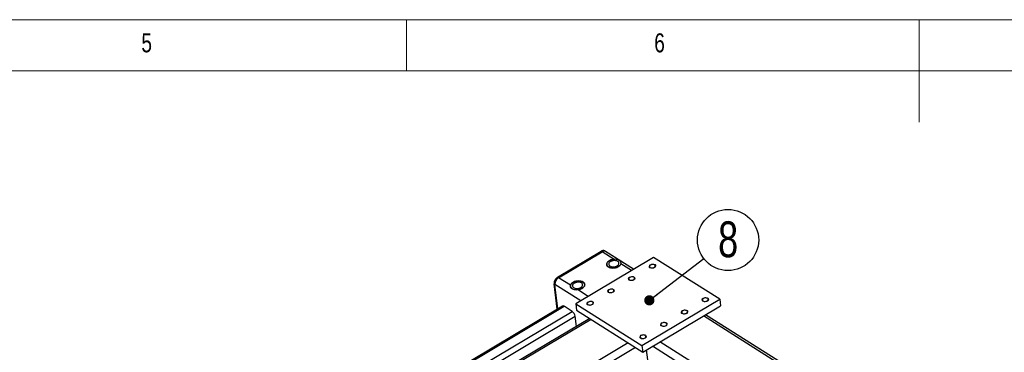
# Model space of a CAD drawing. Header units: millimetres. Extents: x 5 to 589, y 5 to 415.
# Tile 10 of 12: x 209 to 305, y 383 to 415. Entities that reach past the tile are written whole.
import ezdxf

# ---------------------------------------------------------------- set-up
doc = ezdxf.new("R2010")
doc.units = ezdxf.units.MM
doc.layers.add('NOTES', color=6, linetype='Continuous')
doc.layers.add('TRAIT-FORT', color=4, linetype='Continuous', lineweight=25)
doc.styles.add('SLDTEXTSTYLE0', font='TXT', dxfattribs={"width": 0.75})
doc.dimstyles.new('SLDDIMSTYLE0', dxfattribs={"dimtxt": 0.18, "dimasz": 1, "dimexe": 0, "dimexo": 0.0625, "dimgap": 0, "dimtad": 0, "dimtih": 1, "dimtoh": 1, "dimdec": 0, "dimrnd": 1e-09, "dimzin": 0, "dimdsep": 46, "dimtxsty": 'Standard', "dimblk1": 'DOT', "dimblk2": 'DOT', "dimsah": 1, "dimcen": 0.09, "dimadec": 0, "dimazin": 0, "dimtfac": 1, "dimtdec": 0, "dimtofl": 0, "dimtmove": 0, "dimatfit": 3, "dimldrblk": 'DOT', "dimfxl": 1, "dimfrac": 2, "dimtolj": 1, "dimtzin": 0, "dimarcsym": 0})

# ---------------------------------------------------------------- blocks, each defined once
blk = doc.blocks.new('SW_NOTE_11')
at = {"layer": 'NOTES', "color": 0}
blk.add_circle((2.367, 1.815), 2.983, dxfattribs=at)
at = {"layer": 'NOTES', "color": 0, "insert": (2.372, 3.634), "char_height": 3.5, "attachment_point": 2, "style": 'SLDTEXTSTYLE0'}
blk.add_mtext('8', dxfattribs=at)
blk = doc.blocks.new('_Dot')
at = {"color": 0, "linetype": 'ByBlock', "lineweight": -2}
blk.add_line((-0.5, 0), (-1, 0), dxfattribs=at)
at = {"color": 0, "linetype": 'ByBlock', "const_width": 0.5}
blk.add_lwpolyline([(-0.25, 0, 1), (0.25, 0, 1)], format="xyb", close=True, dxfattribs=at)

msp = doc.modelspace()

# ---------------------------------------------------------------- linework, layer by layer
at = {"lineweight": 18}
for p, q in [((589, 415), (5, 415)), ((247, 410), (247, 415)), ((297, 415), (297, 405)), ((584, 410), (10, 410))]:
    msp.add_line(p, q, dxfattribs=at)
at = {"lineweight": 18, "flags": 128}
for points in [[(270.737, 390.808), (270.674, 390.872), (270.659, 390.948), (270.695, 391.027), (270.775, 391.095), (270.888, 391.142), (271.017, 391.161), (271.141, 391.15), (271.243, 391.109), (271.306, 391.046), (271.32, 390.969), (271.285, 390.891), (271.205, 390.823), (271.092, 390.775), (270.963, 390.756), (270.839, 390.768), (270.737, 390.808)], [(268.715, 389.603), (268.652, 389.667), (268.638, 389.743), (268.673, 389.822), (268.753, 389.89), (268.866, 389.937), (268.995, 389.956), (269.119, 389.945), (269.221, 389.904), (269.284, 389.841), (269.299, 389.764), (269.263, 389.686), (269.183, 389.618), (269.07, 389.57), (268.941, 389.551), (268.817, 389.563), (268.715, 389.603)], [(266.694, 388.398), (266.631, 388.462), (266.616, 388.538), (266.651, 388.617), (266.732, 388.685), (266.845, 388.732), (266.973, 388.751), (267.098, 388.74), (267.199, 388.699), (267.262, 388.636), (267.277, 388.559), (267.241, 388.481), (267.161, 388.413), (267.048, 388.365), (266.92, 388.346), (266.795, 388.358), (266.694, 388.398)], [(275.891, 387.544), (275.828, 387.608), (275.814, 387.684), (275.849, 387.763), (275.929, 387.831), (276.042, 387.878), (276.171, 387.897), (276.295, 387.886), (276.397, 387.845), (276.46, 387.782), (276.475, 387.705), (276.439, 387.627), (276.359, 387.559), (276.246, 387.512), (276.117, 387.492), (275.993, 387.504), (275.891, 387.544)], [(264.672, 387.193), (264.609, 387.257), (264.594, 387.333), (264.629, 387.412), (264.71, 387.48), (264.823, 387.527), (264.951, 387.546), (265.076, 387.535), (265.177, 387.494), (265.24, 387.431), (265.255, 387.354), (265.22, 387.276), (265.139, 387.208), (265.026, 387.16), (264.898, 387.141), (264.773, 387.153), (264.672, 387.193)], [(273.87, 386.339), (273.807, 386.403), (273.792, 386.479), (273.827, 386.558), (273.908, 386.626), (274.021, 386.673), (274.149, 386.692), (274.274, 386.681), (274.375, 386.64), (274.438, 386.577), (274.453, 386.5), (274.417, 386.422), (274.337, 386.354), (274.224, 386.307), (274.095, 386.287), (273.971, 386.299), (273.87, 386.339)], [(271.848, 385.134), (271.785, 385.198), (271.77, 385.274), (271.805, 385.353), (271.886, 385.421), (271.999, 385.468), (272.127, 385.487), (272.252, 385.476), (272.353, 385.435), (272.416, 385.372), (272.431, 385.295), (272.396, 385.217), (272.315, 385.149), (272.202, 385.102), (272.074, 385.082), (271.949, 385.094), (271.848, 385.134)], [(269.826, 383.929), (269.763, 383.993), (269.748, 384.069), (269.784, 384.148), (269.864, 384.216), (269.977, 384.263), (270.106, 384.282), (270.23, 384.271), (270.332, 384.23), (270.394, 384.167), (270.409, 384.09), (270.374, 384.012), (270.294, 383.944), (270.18, 383.897), (270.052, 383.877), (269.927, 383.889), (269.826, 383.929)]]:
    msp.add_lwpolyline(points, dxfattribs=at)
at = {"layer": 'TRAIT-FORT', "lineweight": 25}
for p, q in [((261.748, 389.89), (265.994, 392.42)), ((261.834, 389.835), (266.08, 392.366)), ((271.104, 391.819), (263.522, 387.3)), ((265.994, 392.42), (266.08, 392.366)), ((267.247, 391.627), (266.08, 392.366)), ((266.419, 392.393), (266.333, 392.448)), ((269.158, 390.659), (266.419, 392.393)), ((277.547, 387.739), (271.104, 391.819)), ((267.247, 391.627), (267.292, 391.626)), ((268.961, 390.541), (267.92, 391.201)), ((267.928, 391.258), (267.924, 391.291)), ((261.748, 389.89), (261.834, 389.835)), ((263.002, 389.096), (261.834, 389.835)), ((261.398, 389.226), (261.484, 389.171)), ((261.709, 386.765), (261.398, 389.226)), ((261.783, 386.809), (261.484, 389.171)), ((263.994, 387.581), (261.484, 389.171)), ((262.997, 389.006), (263.002, 388.966)), ((264.715, 388.011), (263.674, 388.67)), ((262.221, 387.07), (220.192, 362.02)), ((220.293, 361.956), (262.385, 387.044)), ((263.158, 386.554), (262.385, 387.044)), ((263.522, 387.3), (269.965, 383.22)), ((263.522, 387.3), (263.603, 386.665)), ((269.965, 383.22), (277.547, 387.739)), ((270.045, 382.585), (277.627, 387.104)), ((277.547, 387.739), (277.627, 387.104)), ((223.012, 362.626), (263.158, 386.554)), ((223.547, 362.287), (263.456, 386.073)), ((263.583, 385.077), (263.456, 386.073)), ((263.603, 386.665), (270.045, 382.585)), ((283.006, 381.647), (275.959, 386.11)), ((283.203, 381.765), (276.156, 386.227)), ((264.885, 385.853), (256.414, 380.804)), ((265.02, 385.768), (256.549, 380.718)), ((268.628, 383.483), (228.162, 359.364)), ((269.342, 383.031), (228.876, 358.912)), ((269.965, 383.22), (270.045, 382.585)), ((309.523, 358.75), (270.992, 383.15)), ((310.244, 359.179), (271.713, 383.579)), ((270.391, 382.791), (270.852, 379.153))]:
    msp.add_line(p, q, dxfattribs=at)
at = {"layer": 'TRAIT-FORT', "lineweight": 25, "flags": 128}
for points in [[(267.76, 391.519), (267.668, 391.566), (267.562, 391.601), (267.443, 391.622), (267.318, 391.629), (267.19, 391.621), (267.062, 391.6), (266.941, 391.564), (266.829, 391.517), (266.732, 391.458), (266.651, 391.391), (266.589, 391.318), (266.55, 391.24), (266.534, 391.162), (266.541, 391.084), (266.572, 391.011), (266.625, 390.945), (266.699, 390.887), (266.791, 390.84), (266.898, 390.805), (267.016, 390.784), (267.141, 390.777), (267.27, 390.784), (267.397, 390.806), (267.518, 390.842), (267.63, 390.889), (267.728, 390.948), (267.809, 391.015), (267.87, 391.088), (267.909, 391.166), (267.926, 391.244), (267.918, 391.322), (267.887, 391.395), (267.834, 391.461), (267.76, 391.519)], [(267.92, 391.201), (267.891, 391.123), (267.839, 391.048), (267.767, 390.978), (267.677, 390.915), (267.572, 390.863), (267.455, 390.821), (267.331, 390.793), (267.203, 390.779), (267.076, 390.779), (266.954, 390.793), (266.842, 390.821), (266.743, 390.862), (266.66, 390.914), (266.596, 390.976), (266.554, 391.046), (266.534, 391.122), (266.538, 391.199), (266.566, 391.278), (266.616, 391.353), (266.686, 391.424), (266.775, 391.487), (266.879, 391.54), (266.996, 391.582), (267.12, 391.611), (267.247, 391.627)], [(267.609, 391.429), (267.531, 391.467), (267.438, 391.494), (267.336, 391.506), (267.229, 391.505), (267.123, 391.489), (267.021, 391.46), (266.928, 391.419), (266.85, 391.368), (266.79, 391.309), (266.75, 391.245), (266.733, 391.179), (266.739, 391.115), (266.767, 391.054), (266.818, 391), (266.888, 390.956), (266.973, 390.924), (267.071, 390.904), (267.176, 390.899), (267.283, 390.907), (267.389, 390.93), (267.486, 390.965), (267.572, 391.011), (267.641, 391.067), (267.692, 391.129), (267.721, 391.194), (267.726, 391.259), (267.709, 391.322), (267.669, 391.38), (267.609, 391.429)], [(270.807, 391.074), (270.752, 391.031), (270.718, 390.982), (270.708, 390.931), (270.723, 390.882), (270.762, 390.84), (270.821, 390.808), (270.895, 390.79), (270.978, 390.787), (271.061, 390.799), (271.138, 390.825), (271.202, 390.864), (271.248, 390.91), (271.27, 390.961), (271.267, 391.012), (271.24, 391.058), (271.19, 391.095), (271.123, 391.12), (271.044, 391.131), (270.96, 391.126), (270.879, 391.107), (270.807, 391.074)], [(268.786, 389.869), (268.73, 389.826), (268.696, 389.777), (268.686, 389.726), (268.701, 389.677), (268.74, 389.635), (268.799, 389.603), (268.873, 389.585), (268.956, 389.582), (269.039, 389.594), (269.117, 389.62), (269.181, 389.659), (269.226, 389.705), (269.248, 389.756), (269.245, 389.807), (269.218, 389.853), (269.169, 389.89), (269.101, 389.915), (269.022, 389.926), (268.938, 389.921), (268.857, 389.902), (268.786, 389.869)], [(264.222, 389.411), (264.13, 389.458), (264.023, 389.492), (263.905, 389.513), (263.78, 389.52), (263.651, 389.513), (263.524, 389.491), (263.403, 389.455), (263.291, 389.408), (263.193, 389.349), (263.112, 389.282), (263.051, 389.209), (263.012, 389.131), (262.995, 389.053), (263.003, 388.976), (263.034, 388.902), (263.087, 388.836), (263.161, 388.778), (263.253, 388.731), (263.36, 388.696), (263.478, 388.675), (263.603, 388.668), (263.732, 388.676), (263.859, 388.698), (263.98, 388.733), (264.092, 388.781), (264.19, 388.839), (264.271, 388.906), (264.332, 388.98), (264.371, 389.057), (264.388, 389.136), (264.38, 389.213), (264.349, 389.286), (264.296, 389.353), (264.222, 389.411)], [(263.002, 389.096), (263.031, 389.174), (263.082, 389.249), (263.154, 389.319), (263.244, 389.382), (263.349, 389.435), (263.466, 389.476), (263.59, 389.504), (263.718, 389.518), (263.845, 389.519), (263.967, 389.504), (264.079, 389.476), (264.179, 389.435), (264.261, 389.383), (264.325, 389.321), (264.367, 389.251), (264.387, 389.176), (264.383, 389.098), (264.355, 389.02), (264.305, 388.944), (264.235, 388.874), (264.146, 388.811), (264.042, 388.757), (263.926, 388.715), (263.802, 388.686), (263.674, 388.67)], [(264.071, 389.32), (263.992, 389.359), (263.9, 389.385), (263.798, 389.398), (263.691, 389.396), (263.584, 389.38), (263.483, 389.351), (263.39, 389.31), (263.312, 389.259), (263.252, 389.2), (263.212, 389.136), (263.195, 389.07), (263.201, 389.006), (263.229, 388.945), (263.28, 388.892), (263.349, 388.848), (263.435, 388.815), (263.533, 388.795), (263.638, 388.79), (263.745, 388.799), (263.85, 388.821), (263.948, 388.856), (264.034, 388.903), (264.103, 388.958), (264.154, 389.02), (264.182, 389.085), (264.188, 389.151), (264.171, 389.214), (264.131, 389.271), (264.071, 389.32)], [(266.764, 388.664), (266.709, 388.621), (266.675, 388.572), (266.665, 388.521), (266.68, 388.472), (266.718, 388.43), (266.778, 388.398), (266.852, 388.38), (266.934, 388.377), (267.018, 388.389), (267.095, 388.415), (267.159, 388.454), (267.204, 388.5), (267.226, 388.551), (267.224, 388.602), (267.196, 388.648), (267.147, 388.685), (267.08, 388.71), (267, 388.721), (266.917, 388.716), (266.835, 388.697), (266.764, 388.664)], [(275.962, 387.81), (275.906, 387.768), (275.872, 387.718), (275.862, 387.667), (275.877, 387.618), (275.916, 387.576), (275.975, 387.544), (276.049, 387.526), (276.132, 387.523), (276.215, 387.535), (276.293, 387.561), (276.357, 387.6), (276.402, 387.646), (276.424, 387.697), (276.421, 387.748), (276.394, 387.794), (276.345, 387.831), (276.277, 387.856), (276.198, 387.867), (276.114, 387.862), (276.033, 387.843), (275.962, 387.81)], [(264.742, 387.459), (264.687, 387.416), (264.653, 387.367), (264.643, 387.316), (264.658, 387.267), (264.697, 387.225), (264.756, 387.193), (264.83, 387.175), (264.912, 387.172), (264.996, 387.184), (265.073, 387.21), (265.137, 387.249), (265.182, 387.295), (265.205, 387.346), (265.202, 387.397), (265.175, 387.443), (265.125, 387.48), (265.058, 387.505), (264.979, 387.516), (264.895, 387.511), (264.813, 387.492), (264.742, 387.459)], [(273.94, 386.605), (273.885, 386.563), (273.85, 386.513), (273.841, 386.462), (273.856, 386.413), (273.894, 386.371), (273.954, 386.339), (274.028, 386.321), (274.11, 386.318), (274.194, 386.33), (274.271, 386.356), (274.335, 386.395), (274.38, 386.441), (274.402, 386.492), (274.4, 386.543), (274.372, 386.589), (274.323, 386.626), (274.256, 386.651), (274.176, 386.662), (274.092, 386.657), (274.011, 386.638), (273.94, 386.605)], [(271.918, 385.4), (271.863, 385.358), (271.829, 385.308), (271.819, 385.257), (271.834, 385.208), (271.873, 385.166), (271.932, 385.134), (272.006, 385.116), (272.088, 385.113), (272.172, 385.125), (272.249, 385.151), (272.313, 385.19), (272.358, 385.236), (272.38, 385.287), (272.378, 385.338), (272.351, 385.384), (272.301, 385.421), (272.234, 385.446), (272.155, 385.457), (272.071, 385.452), (271.989, 385.433), (271.918, 385.4)], [(269.896, 384.195), (269.841, 384.153), (269.807, 384.103), (269.797, 384.052), (269.812, 384.003), (269.851, 383.961), (269.91, 383.929), (269.984, 383.911), (270.066, 383.908), (270.15, 383.92), (270.227, 383.946), (270.291, 383.985), (270.336, 384.031), (270.359, 384.082), (270.356, 384.133), (270.329, 384.179), (270.279, 384.216), (270.212, 384.241), (270.133, 384.252), (270.049, 384.247), (269.968, 384.228), (269.896, 384.195)]]:
    msp.add_lwpolyline(points, dxfattribs=at)
at = {"layer": 'TRAIT-FORT', "lineweight": 25}
for centre, radius, start, end in [((266.185, 392.166), 0.318, 62.34786, 126.92389), ((266.271, 392.111), 0.318, 62.34786, 126.92389), ((262.132, 389.263), 0.735, 121.42919, 182.88913), ((262.218, 389.208), 0.735, 121.42919, 182.88913), ((262.281, 386.922), 0.16, 49.54864, 112.31187), ((262.729, 385.955), 0.737, 9.24444, 54.35164)]:
    msp.add_arc(centre, radius, start, end, dxfattribs=at)
for points, knots in [([(267.924, 391.283), (267.925, 391.267), (267.928, 391.242), (267.922, 391.212), (267.92, 391.201)], [0, 0, 0, 0, 0.635052, 1, 1, 1, 1]), ([(263.674, 388.67), (263.624, 388.667), (263.576, 388.664), (263.483, 388.662), (263.437, 388.662), (263.351, 388.67), (263.31, 388.677), (263.233, 388.7), (263.198, 388.715), (263.151, 388.745), (263.136, 388.756), (263.108, 388.78), (263.095, 388.794), (263.059, 388.835), (263.04, 388.866), (263.019, 388.916), (263.013, 388.932), (263.003, 388.966), (263, 388.983), (262.996, 389.016), (262.995, 389.033), (262.996, 389.065), (262.998, 389.081), (263.002, 389.096)], [0, 0, 0, 0, 0.125, 0.125, 0.25, 0.25, 0.375, 0.375, 0.5, 0.5, 0.5625, 0.5625, 0.625, 0.625, 0.75, 0.75, 0.8125, 0.8125, 0.875, 0.875, 0.9375, 0.9375, 1, 1, 1, 1])]:
    msp.add_open_spline(points, degree=3, knots=knots, dxfattribs=at)

# ---------------------------------------------------------------- block references
at = {"layer": 'NOTES'}
msp.add_blockref('SW_NOTE_11', (275.998, 391.698), dxfattribs=at)

# ---------------------------------------------------------------- texts
at = {"layer": 'NOTES', "char_height": 1.852, "attachment_point": 1, "style": 'SLDTEXTSTYLE0'}
for s, insert in [('5', (221.167, 413.668)), ('6', (271.167, 413.668))]:
    msp.add_mtext(s, dxfattribs=dict(at, insert=insert))

# ---------------------------------------------------------------- leaders
at = {"layer": 'NOTES'}
msp.add_leader([(270.692, 387.63), (275.998, 391.698)], dimstyle='SLDDIMSTYLE0', dxfattribs=at)

doc.saveas('drawing.dxf')
